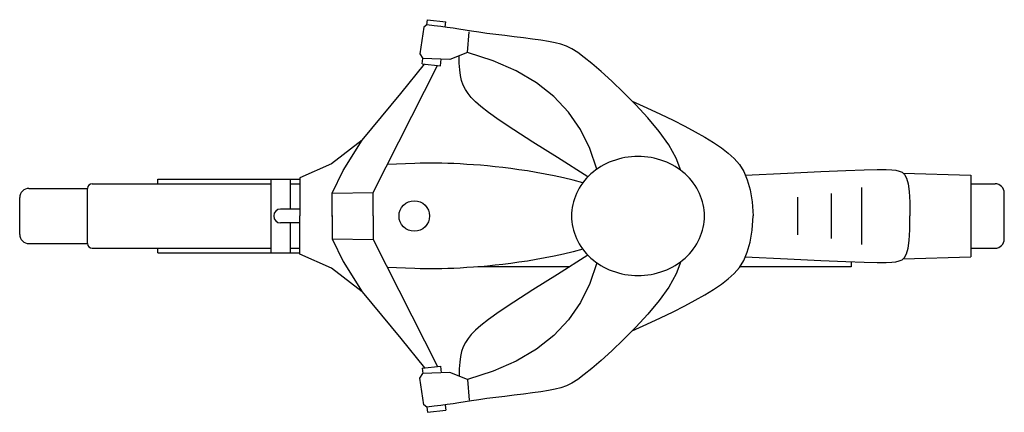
# Model space of a CAD drawing. Header units: millimetres. Extents: x -0.86 to 1.28, y -0.43 to 0.43.
import ezdxf

# ---------------------------------------------------------------- set-up
doc = ezdxf.new("R2010")
doc.units = ezdxf.units.MM

msp = doc.modelspace()

# ---------------------------------------------------------------- linework, layer by layer
for p, q in [((0.0435, 0.4133), (0.0273, 0.4151)), ((0.0287, 0.4263), (0.0684, 0.4216)), ((0.058, 0.4115), (0.0435, 0.4133)), ((0.0715, 0.4096), (0.058, 0.4115)), ((0.0843, 0.4076), (0.0715, 0.4096)), ((0.0971, 0.4055), (0.0843, 0.4076)), ((0.1104, 0.4034), (0.0971, 0.4055)), ((0.1246, 0.4012), (0.1104, 0.4034)), ((0.1153, 0.3548), (0.1189, 0.3997)), ((0.1404, 0.3989), (0.1246, 0.4012)), ((0.1579, 0.3966), (0.1404, 0.3989)), ((0.177, 0.3942), (0.1579, 0.3966)), ((0.1969, 0.3918), (0.177, 0.3942)), ((0.2173, 0.3893), (0.1969, 0.3918)), ((0.2374, 0.3867), (0.2173, 0.3893)), ((0.2569, 0.3842), (0.2374, 0.3867)), ((0.2751, 0.3816), (0.2569, 0.3842)), ((0.2915, 0.3789), (0.2751, 0.3816)), ((0.3058, 0.3762), (0.2915, 0.3789)), ((0.3185, 0.373), (0.3058, 0.3762)), ((0.3305, 0.3687), (0.3185, 0.373)), ((0.3424, 0.3628), (0.3305, 0.3687)), ((0.0977, 0.3317), (0.0975, 0.3476)), ((0.1716, 0.3371), (0.1153, 0.3548)), ((0.3551, 0.3549), (0.3424, 0.3628)), ((0.3694, 0.3444), (0.3551, 0.3549)), ((0.386, 0.3309), (0.3694, 0.3444)), ((-0.0893, 0.051), (0.0505, 0.3266)), ((-0.0289, 0.2659), (0.0222, 0.33)), ((0.0173, 0.3306), (0.057, 0.3258)), ((0.0986, 0.3177), (0.0977, 0.3317)), ((0.2215, 0.3153), (0.1716, 0.3371)), ((0.4057, 0.3137), (0.386, 0.3309)), ((0.1003, 0.3054), (0.0986, 0.3177)), ((0.1028, 0.2943), (0.1003, 0.3054)), ((0.2652, 0.2894), (0.2215, 0.3153)), ((0.429, 0.2926), (0.4057, 0.3137)), ((0.1064, 0.2842), (0.1028, 0.2943)), ((0.111, 0.2749), (0.1064, 0.2842)), ((0.3029, 0.2595), (0.2652, 0.2894)), ((0.4547, 0.2682), (0.429, 0.2926)), ((-0.1133, 0.1648), (-0.0289, 0.2659)), ((0.1168, 0.266), (0.111, 0.2749)), ((0.1239, 0.2571), (0.1168, 0.266)), ((0.1327, 0.248), (0.1239, 0.2571)), ((0.3347, 0.2257), (0.3029, 0.2595)), ((0.4814, 0.2414), (0.4547, 0.2682)), ((0.1446, 0.2375), (0.1327, 0.248)), ((0.1614, 0.2247), (0.1446, 0.2375)), ((0.4736, 0.2492), (0.5054, 0.2349)), ((0.5077, 0.2129), (0.4814, 0.2414)), ((0.1847, 0.2083), (0.1614, 0.2247)), ((0.3609, 0.1881), (0.3347, 0.2257)), ((0.5054, 0.2349), (0.5349, 0.2211)), ((0.5349, 0.2211), (0.5623, 0.2079)), ((0.2162, 0.1872), (0.1847, 0.2083)), ((0.532, 0.1836), (0.5077, 0.2129)), ((0.5623, 0.2079), (0.5875, 0.1952)), ((0.5875, 0.1952), (0.6105, 0.1828)), ((0.2577, 0.1605), (0.2162, 0.1872)), ((0.3815, 0.1468), (0.3609, 0.1881)), ((0.553, 0.1543), (0.532, 0.1836)), ((0.6105, 0.1828), (0.6314, 0.1709)), ((-0.1133, 0.1648), (-0.1797, 0.113)), ((-0.1544, 0.0991), (-0.1133, 0.1648)), ((0.3109, 0.1268), (0.2577, 0.1605)), ((0.5692, 0.1258), (0.553, 0.1543)), ((0.6314, 0.1709), (0.6504, 0.1593)), ((0.6504, 0.1593), (0.6673, 0.1479)), ((0.3969, 0.1018), (0.3815, 0.1468)), ((0.6673, 0.1479), (0.6822, 0.1366)), ((0.6822, 0.1366), (0.6953, 0.1248)), ((-0.1797, 0.113), (-0.249, 0.0826)), ((0.0013, 0.1142), (-0.0586, 0.1115)), ((0.0126, 0.1145), (0.0013, 0.1142)), ((0.0241, 0.1147), (0.0126, 0.1145)), ((0.0358, 0.1148), (0.0241, 0.1147)), ((0.0478, 0.1147), (0.0358, 0.1148)), ((0.0601, 0.1145), (0.0478, 0.1147)), ((0.0728, 0.1142), (0.0601, 0.1145)), ((0.086, 0.1137), (0.0728, 0.1142)), ((0.0996, 0.113), (0.086, 0.1137)), ((0.1138, 0.1122), (0.0996, 0.113)), ((0.1285, 0.1112), (0.1138, 0.1122)), ((0.1437, 0.1101), (0.1285, 0.1112)), ((0.1593, 0.1087), (0.1437, 0.1101)), ((0.1756, 0.107), (0.1593, 0.1087)), ((0.1923, 0.1052), (0.1756, 0.107)), ((0.3774, 0.0852), (0.3109, 0.1268)), ((0.5792, 0.0989), (0.5692, 0.1258)), ((0.6953, 0.1248), (0.7065, 0.1116)), ((0.7065, 0.1116), (0.7159, 0.0964)), ((-0.1785, 0.0498), (-0.1544, 0.0991)), ((0.2096, 0.103), (0.1923, 0.1052)), ((0.2274, 0.1006), (0.2096, 0.103)), ((0.2457, 0.0978), (0.2274, 0.1006)), ((0.2646, 0.0947), (0.2457, 0.0978)), ((0.284, 0.0912), (0.2646, 0.0947)), ((0.3038, 0.0872), (0.284, 0.0912)), ((0.3242, 0.0827), (0.3038, 0.0872)), ((0.7159, 0.0964), (0.7235, 0.0784)), ((0.7192, 0.0886), (0.8111, 0.0933)), ((0.8111, 0.0933), (0.883, 0.0968)), ((0.883, 0.0968), (0.9376, 0.0991)), ((0.9376, 0.0991), (0.9777, 0.1005)), ((0.9777, 0.1005), (1.0059, 0.1011)), ((1.0059, 0.1011), (1.0249, 0.101)), ((1.0249, 0.101), (1.0375, 0.1003)), ((1.0375, 0.1003), (1.0463, 0.0992)), ((1.0463, 0.0992), (1.0537, 0.0977)), ((1.0537, 0.0977), (1.06, 0.095)), ((1.06, 0.095), (1.0652, 0.0901)), ((1.0622, 0.093), (1.209, 0.0888)), ((1.0652, 0.0901), (1.0695, 0.0822)), ((1.209, 0.0888), (1.209, -0.0888)), ((-0.6999, 0.07), (-0.3114, 0.07)), ((-0.5573, 0.08), (-0.249, 0.08)), ((-0.5573, 0.07), (-0.5573, 0.08)), ((-0.3114, 0.08), (-0.3114, -0.08)), ((-0.2695, 0.08), (-0.2695, 0.015)), ((-0.2695, 0.07), (-0.249, 0.07)), ((-0.249, 0.0826), (-0.249, 0)), ((0.345, 0.0777), (0.3242, 0.0827)), ((0.3663, 0.0722), (0.345, 0.0777)), ((0.7235, 0.0784), (0.7295, 0.0569)), ((1.0695, 0.0822), (1.0728, 0.0701)), ((1.0728, 0.0701), (1.0752, 0.053)), ((1.209, 0.07), (1.2619, 0.07)), ((-0.8373, 0.06), (-0.7099, 0.06)), ((-0.7099, -0.06), (-0.7099, 0.06)), ((-0.1785, 0.0498), (-0.0893, 0.051)), ((-0.1785, -0.0013), (-0.1785, 0.0498)), ((-0.0893, 0), (-0.0893, 0.051)), ((0.7295, 0.0569), (0.7338, 0.031)), ((0.9065, 0), (0.9065, 0.0489)), ((0.9724, 0), (0.9724, 0.0621)), ((1.0752, 0.053), (1.0766, 0.03)), ((1.2819, -0.05), (1.2819, 0.05)), ((-0.8573, -0.04), (-0.8573, 0.04)), ((0.7338, 0.031), (0.7365, 0)), ((0.8336, 0), (0.8336, 0.0406)), ((1.0766, 0.03), (1.077, 0)), ((-0.249, 0.015), (-0.2905, 0.015)), ((-0.249, -0.0826), (-0.249, 0)), ((-0.1785, 0.0013), (-0.1785, -0.0498)), ((-0.0893, 0), (-0.0893, -0.051)), ((0.7338, -0.031), (0.7365, 0)), ((0.8336, -0.0406), (0.8336, 0)), ((0.9065, -0.0489), (0.9065, 0)), ((0.9724, -0.0621), (0.9724, 0)), ((1.0766, -0.03), (1.077, 0)), ((-0.249, -0.015), (-0.2905, -0.015)), ((-0.2695, -0.015), (-0.2695, -0.08)), ((0.7295, -0.0569), (0.7338, -0.031)), ((1.0752, -0.053), (1.0766, -0.03)), ((-0.8373, -0.06), (-0.7099, -0.06)), ((-0.1785, -0.0498), (-0.1544, -0.0991)), ((-0.1785, -0.0498), (-0.0893, -0.051)), ((-0.0893, -0.051), (0.0505, -0.3266)), ((0.7235, -0.0784), (0.7295, -0.0569)), ((1.0728, -0.0701), (1.0752, -0.053)), ((-0.6999, -0.07), (-0.3114, -0.07)), ((-0.5573, -0.08), (-0.5573, -0.07)), ((-0.5573, -0.08), (-0.249, -0.08)), ((-0.2695, -0.07), (-0.249, -0.07)), ((-0.1797, -0.113), (-0.249, -0.0826)), ((0.3242, -0.0827), (0.3038, -0.0872)), ((0.3774, -0.0852), (0.3109, -0.1268)), ((0.345, -0.0777), (0.3242, -0.0827)), ((0.3663, -0.0722), (0.345, -0.0777)), ((0.7159, -0.0964), (0.7235, -0.0784)), ((1.0652, -0.0901), (1.0695, -0.0822)), ((1.0695, -0.0822), (1.0728, -0.0701)), ((1.209, -0.07), (1.2619, -0.07)), ((-0.1544, -0.0991), (-0.1133, -0.1648)), ((0.1923, -0.1052), (0.1756, -0.107)), ((0.2096, -0.103), (0.1923, -0.1052)), ((0.2274, -0.1006), (0.2096, -0.103)), ((0.2457, -0.0978), (0.2274, -0.1006)), ((0.2646, -0.0947), (0.2457, -0.0978)), ((0.284, -0.0912), (0.2646, -0.0947)), ((0.3038, -0.0872), (0.284, -0.0912)), ((0.3969, -0.1018), (0.3815, -0.1468)), ((0.5792, -0.0989), (0.5692, -0.1258)), ((0.7065, -0.1116), (0.7159, -0.0964)), ((0.7192, -0.0886), (0.8111, -0.0933)), ((0.8111, -0.0933), (0.883, -0.0968)), ((0.883, -0.0968), (0.9376, -0.0991)), ((0.9376, -0.0991), (0.9777, -0.1005)), ((0.9489, -0.0995), (0.9489, -0.1105)), ((0.9777, -0.1005), (1.0059, -0.1011)), ((1.0059, -0.1011), (1.0249, -0.101)), ((1.0249, -0.101), (1.0375, -0.1003)), ((1.0375, -0.1003), (1.0463, -0.0992)), ((1.0463, -0.0992), (1.0537, -0.0977)), ((1.0537, -0.0977), (1.06, -0.095)), ((1.06, -0.095), (1.0652, -0.0901)), ((1.0622, -0.093), (1.209, -0.0888)), ((-0.1133, -0.1648), (-0.1797, -0.113)), ((0.0013, -0.1142), (-0.0586, -0.1115)), ((0.0126, -0.1145), (0.0013, -0.1142)), ((0.0241, -0.1147), (0.0126, -0.1145)), ((0.0358, -0.1148), (0.0241, -0.1147)), ((0.0478, -0.1147), (0.0358, -0.1148)), ((0.0601, -0.1145), (0.0478, -0.1147)), ((0.0728, -0.1142), (0.0601, -0.1145)), ((0.086, -0.1137), (0.0728, -0.1142)), ((0.0996, -0.113), (0.086, -0.1137)), ((0.1138, -0.1122), (0.0996, -0.113)), ((0.1285, -0.1112), (0.1138, -0.1122)), ((0.1437, -0.1101), (0.1285, -0.1112)), ((0.3371, -0.1105), (0.1383, -0.1105)), ((0.1593, -0.1087), (0.1437, -0.1101)), ((0.1756, -0.107), (0.1593, -0.1087)), ((0.3109, -0.1268), (0.2577, -0.1605)), ((0.5692, -0.1258), (0.553, -0.1543)), ((0.6822, -0.1366), (0.6953, -0.1248)), ((0.6953, -0.1248), (0.7065, -0.1116)), ((0.9489, -0.1105), (0.7072, -0.1105)), ((0.3815, -0.1468), (0.3609, -0.1881)), ((0.6504, -0.1593), (0.6673, -0.1479)), ((0.6673, -0.1479), (0.6822, -0.1366)), ((-0.1133, -0.1648), (-0.0289, -0.2659)), ((0.2577, -0.1605), (0.2162, -0.1872)), ((0.553, -0.1543), (0.532, -0.1836)), ((0.6105, -0.1828), (0.6314, -0.1709)), ((0.6314, -0.1709), (0.6504, -0.1593)), ((0.2162, -0.1872), (0.1847, -0.2083)), ((0.3609, -0.1881), (0.3347, -0.2257)), ((0.532, -0.1836), (0.5077, -0.2129)), ((0.5875, -0.1952), (0.6105, -0.1828)), ((0.1847, -0.2083), (0.1614, -0.2247)), ((0.5077, -0.2129), (0.4814, -0.2414)), ((0.5349, -0.2211), (0.5623, -0.2079)), ((0.5623, -0.2079), (0.5875, -0.1952)), ((0.1614, -0.2247), (0.1446, -0.2375)), ((0.3347, -0.2257), (0.3029, -0.2595)), ((0.4736, -0.2492), (0.5054, -0.2349)), ((0.5054, -0.2349), (0.5349, -0.2211)), ((0.1327, -0.248), (0.1239, -0.2571)), ((0.1446, -0.2375), (0.1327, -0.248)), ((0.4814, -0.2414), (0.4547, -0.2682)), ((-0.0289, -0.2659), (0.0222, -0.33)), ((0.111, -0.2749), (0.1064, -0.2842)), ((0.1168, -0.266), (0.111, -0.2749)), ((0.1239, -0.2571), (0.1168, -0.266)), ((0.3029, -0.2595), (0.2652, -0.2894)), ((0.4547, -0.2682), (0.429, -0.2926)), ((0.1028, -0.2943), (0.1003, -0.3054)), ((0.1064, -0.2842), (0.1028, -0.2943)), ((0.2652, -0.2894), (0.2215, -0.3153)), ((0.429, -0.2926), (0.4057, -0.3137)), ((0.0986, -0.3177), (0.0977, -0.3317)), ((0.1003, -0.3054), (0.0986, -0.3177)), ((0.2215, -0.3153), (0.1716, -0.3371)), ((0.4057, -0.3137), (0.386, -0.3309)), ((0.012, -0.3519), (0.0187, -0.3423)), ((0.0173, -0.3306), (0.057, -0.3258)), ((0.0173, -0.3306), (0.0187, -0.3423)), ((0.0775, -0.3395), (0.0187, -0.3423)), ((0.057, -0.3258), (0.0587, -0.3404)), ((0.1153, -0.3548), (0.0775, -0.3395)), ((0.0977, -0.3317), (0.0975, -0.3476)), ((0.1716, -0.3371), (0.1153, -0.3548)), ((0.386, -0.3309), (0.3694, -0.3444)), ((0.0205, -0.4102), (0.012, -0.3519)), ((0.1153, -0.3548), (0.1189, -0.3997)), ((0.3424, -0.3628), (0.3305, -0.3687)), ((0.3551, -0.3549), (0.3424, -0.3628)), ((0.3694, -0.3444), (0.3551, -0.3549)), ((0.2569, -0.3842), (0.2374, -0.3867)), ((0.2751, -0.3816), (0.2569, -0.3842)), ((0.2915, -0.3789), (0.2751, -0.3816)), ((0.3058, -0.3762), (0.2915, -0.3789)), ((0.3185, -0.373), (0.3058, -0.3762)), ((0.3305, -0.3687), (0.3185, -0.373)), ((0.0971, -0.4055), (0.0843, -0.4076)), ((0.1104, -0.4034), (0.0971, -0.4055)), ((0.1246, -0.4012), (0.1104, -0.4034)), ((0.1404, -0.3989), (0.1246, -0.4012)), ((0.1579, -0.3966), (0.1404, -0.3989)), ((0.177, -0.3942), (0.1579, -0.3966)), ((0.1969, -0.3918), (0.177, -0.3942)), ((0.2173, -0.3893), (0.1969, -0.3918)), ((0.2374, -0.3867), (0.2173, -0.3893)), ((0.0273, -0.4151), (0.0205, -0.4102)), ((0.0435, -0.4133), (0.0273, -0.4151)), ((0.0273, -0.4151), (0.0287, -0.4263)), ((0.0287, -0.4263), (0.0684, -0.4216)), ((0.058, -0.4115), (0.0435, -0.4133)), ((0.0715, -0.4096), (0.058, -0.4115)), ((0.0671, -0.411), (0.0684, -0.4216)), ((0.0843, -0.4076), (0.0715, -0.4096))]:
    msp.add_line(p, q)
for points in [[(0.0273, 0.4151), (0.0205, 0.4102), (0.012, 0.3519), (0.0187, 0.3423)], [(0.0273, 0.4151), (0.0287, 0.4263)], [(0.0671, 0.411), (0.0684, 0.4216)], [(0.1153, 0.3548), (0.0775, 0.3395), (0.0187, 0.3423)], [(0.0173, 0.3306), (0.0187, 0.3423)], [(0.057, 0.3258), (0.0587, 0.3404)]]:
    msp.add_lwpolyline(points)
msp.add_circle((0, 0), 0.0332)
for centre, radius, start, end in [((0.4861, -0.0316), 0.1609, 90, 110.3562), ((0.4861, -0.0316), 0.1609, 69.6438, 90), ((0.4803, -0.0162), 0.1445, 110.3562, 131.852), ((0.4918, -0.0162), 0.1445, 48.148, 69.6438), ((0.4715, -0.0063), 0.1313, 131.852, 155.1829), ((0.5006, -0.0063), 0.1313, 24.8171, 48.148), ((-0.6999, 0.06), 0.01, 90, 180), ((1.2619, 0.05), 0.02, 0, 90), ((-0.8373, 0.04), 0.02, 90, 180), ((0.4579, 0), 0.1162, 155.1829, 180), ((0.5142, 0), 0.1162, 0, 24.8171), ((-0.2905, 0), 0.015, 90, 270), ((0.4579, 0), 0.1162, 180, 204.8171), ((0.5142, 0), 0.1162, 335.1829, 0), ((-0.8373, -0.04), 0.02, 180, 270), ((-0.6999, -0.06), 0.01, 180, 270), ((0.4715, 0.0063), 0.1313, 204.8171, 228.148), ((0.5006, 0.0063), 0.1313, 311.852, 335.1829), ((1.2619, -0.05), 0.02, 270, 0), ((0.4803, 0.0162), 0.1445, 228.148, 249.6438), ((0.4918, 0.0162), 0.1445, 290.3562, 311.852), ((0.4861, 0.0316), 0.1609, 249.6438, 270), ((0.4861, 0.0316), 0.1609, 270, 290.3562)]:
    msp.add_arc(centre, radius, start, end)

doc.saveas('drawing.dxf')
